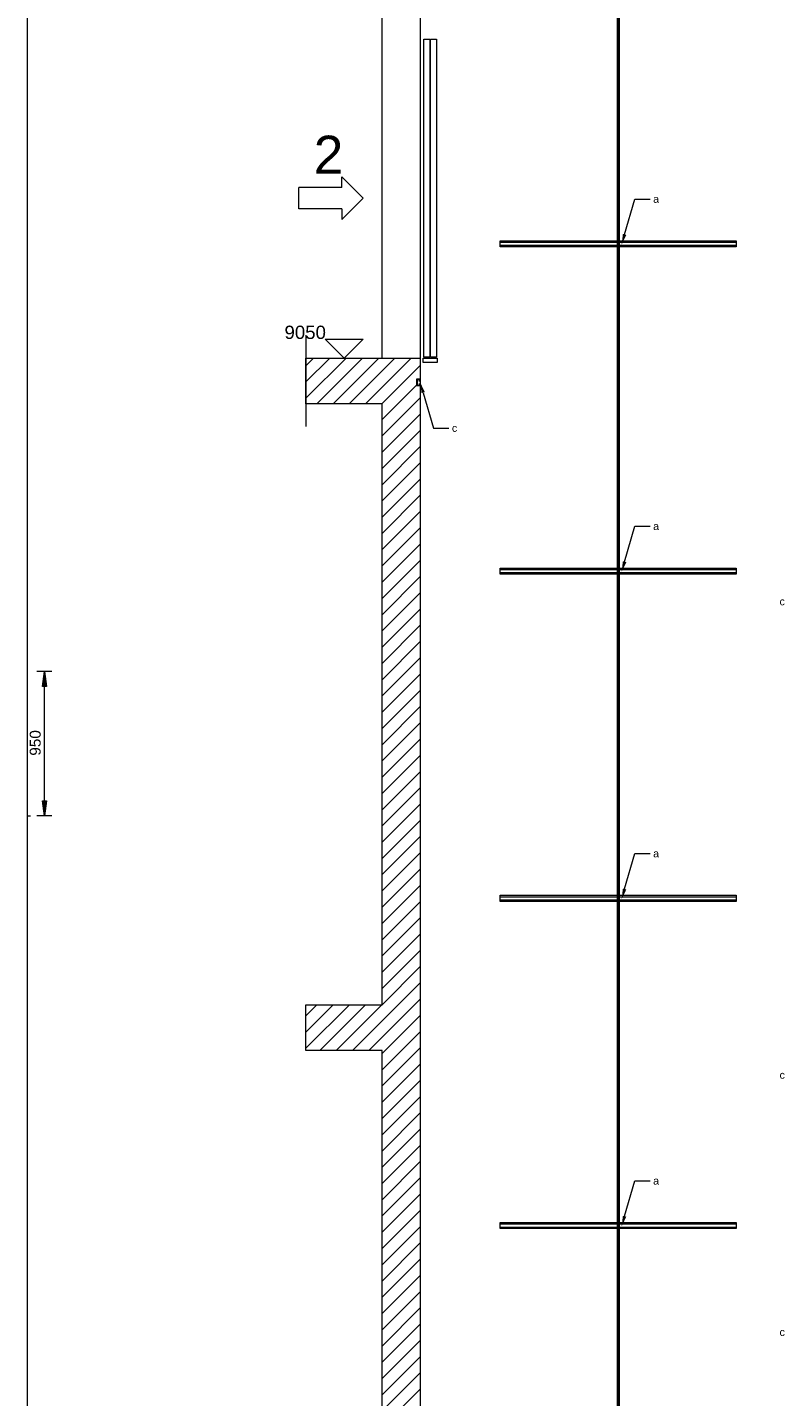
# Model space of a CAD drawing. Extents: x 244 to 994, y 7 to 427.
# Tile 20 of 35: x 484 to 551, y 188 to 308. Entities that reach past the tile are written whole.
import ezdxf
from ezdxf.lldxf.tags import DXFTag

# ---------------------------------------------------------------- set-up
doc = ezdxf.new("R2010")
doc.units = 0
doc.layers.get('0').update_dxf_attribs({"lineweight": 5})
for name, color, linetype, lineweight, true_color in [('3', 9, 'grob', 5, 0x808080), ('4', 9, 'STRICHPUNKT2', 5, 0x808080), ('8_Schraffur', 9, 'Continuous', 5, 0x808080), ('9_Bem', 5, 'Continuous', 5, 0x0000ff)]:
    doc.layers.add(name, color=color, linetype=linetype, lineweight=lineweight, true_color=true_color)
doc.layers.add('9', color=7, linetype='Continuous', lineweight=5)
doc.layers.add('_3d_View_', color=7, linetype='Continuous')
doc.layers.add('X_Geometrie', color=3, linetype='Continuous', lineweight=50, true_color=0x00ff00, plot=False)
doc.styles.get("Standard").update_dxf_attribs({"font": 'arial.ttf'})
tags = doc.linetypes.add('fein_strichliert', pattern=[4, 1, -2, 1]).pattern_tags.tags
tags[8:9] = [DXFTag(74, 4), DXFTag(75, 0), DXFTag(340, '0'), DXFTag(46, 0.0), DXFTag(50, 0.0), DXFTag(44, 0.0), DXFTag(45, 0.0)]
tags[6:7] = [DXFTag(74, 4), DXFTag(75, 0), DXFTag(340, '0'), DXFTag(46, 0.0), DXFTag(50, 0.0), DXFTag(44, 0.0), DXFTag(45, 0.0)]
tags[4:5] = [DXFTag(74, 4), DXFTag(75, 0), DXFTag(340, '0'), DXFTag(46, 0.0), DXFTag(50, 0.0), DXFTag(44, 0.0), DXFTag(45, 0.0)]
tags = doc.linetypes.add('grob', pattern=[14, 3, -8, 3]).pattern_tags.tags
tags[8:9] = [DXFTag(74, 4), DXFTag(75, 0), DXFTag(340, '0'), DXFTag(46, 0.0), DXFTag(50, 0.0), DXFTag(44, 0.0), DXFTag(45, 0.0)]
tags[6:7] = [DXFTag(74, 4), DXFTag(75, 0), DXFTag(340, '0'), DXFTag(46, 0.0), DXFTag(50, 0.0), DXFTag(44, 0.0), DXFTag(45, 0.0)]
tags[4:5] = [DXFTag(74, 4), DXFTag(75, 0), DXFTag(340, '0'), DXFTag(46, 0.0), DXFTag(50, 0.0), DXFTag(44, 0.0), DXFTag(45, 0.0)]
tags = doc.linetypes.add('STRICHPUNKT2', pattern=[12.7, 6.35, -3.175, 0, -3.175]).pattern_tags.tags
tags[10:11] = [DXFTag(74, 4), DXFTag(75, 0), DXFTag(340, '0'), DXFTag(46, 0.0), DXFTag(50, 0.0), DXFTag(44, 0.0), DXFTag(45, 0.0)]
tags[8:9] = [DXFTag(74, 4), DXFTag(75, 0), DXFTag(340, '0'), DXFTag(46, 0.0), DXFTag(50, 0.0), DXFTag(44, 0.0), DXFTag(45, 0.0)]
tags[6:7] = [DXFTag(74, 4), DXFTag(75, 0), DXFTag(340, '0'), DXFTag(46, 0.0), DXFTag(50, 0.0), DXFTag(44, 0.0), DXFTag(45, 0.0)]
tags[4:5] = [DXFTag(74, 4), DXFTag(75, 0), DXFTag(340, '0'), DXFTag(46, 0.0), DXFTag(50, 0.0), DXFTag(44, 0.0), DXFTag(45, 0.0)]

# ---------------------------------------------------------------- blocks, each defined once
blk = doc.blocks.new('Schraffur-A05LDZLTBH', base_point=(508.86, 136.01))
at = {"color": 0, "linetype": 'fein_strichliert', "lineweight": -2, "ltscale": 0.13}
for p, q in [((508.86, 275.82), (512.38, 279.34)), ((508.86, 278.67), (509.53, 279.34)), ((511.23, 275.34), (515.23, 279.34)), ((514.08, 275.34), (518.08, 279.34)), ((515.53, 273.95), (518.55, 276.97)), ((515.53, 271.1), (518.86, 274.43)), ((515.53, 268.25), (518.86, 271.59)), ((515.53, 265.41), (518.86, 268.74)), ((515.53, 262.56), (518.86, 265.89)), ((515.53, 259.71), (518.86, 263.04)), ((515.53, 256.86), (518.86, 260.2)), ((515.53, 254.02), (518.86, 257.35)), ((515.53, 251.17), (518.86, 254.5)), ((515.53, 248.32), (518.86, 251.66)), ((515.53, 245.47), (518.86, 248.81)), ((515.53, 242.63), (518.86, 245.96)), ((515.53, 239.78), (518.86, 243.11)), ((515.53, 236.93), (518.86, 240.27)), ((515.53, 234.09), (518.86, 237.42)), ((515.53, 231.24), (518.86, 234.57)), ((515.53, 228.39), (518.86, 231.72)), ((515.53, 225.54), (518.86, 228.88)), ((515.53, 222.7), (518.86, 226.03)), ((514.35, 218.68), (518.86, 223.18)), ((508.86, 218.88), (512.66, 222.68)), ((508.86, 221.72), (509.81, 222.68)), ((511.51, 218.68), (515.51, 222.68)), ((515.53, 217), (518.86, 220.33)), ((515.53, 214.15), (518.86, 217.49)), ((515.53, 211.31), (518.86, 214.64)), ((515.53, 208.46), (518.86, 211.79)), ((515.53, 205.61), (518.86, 208.95)), ((515.53, 202.77), (518.86, 206.1)), ((515.53, 199.92), (518.86, 203.25)), ((515.53, 197.07), (518.86, 200.4)), ((515.53, 194.22), (518.86, 197.56)), ((515.53, 191.38), (518.86, 194.71)), ((515.53, 188.53), (518.86, 191.86)), ((515.53, 185.68), (518.86, 189.01))]:
    blk.add_line(p, q, dxfattribs=at)
at = {"color": 0, "lineweight": -2}
for p, q in [((508.86, 277.25), (510.96, 279.34)), ((509.8, 275.34), (513.8, 279.34)), ((512.65, 275.34), (516.65, 279.34)), ((515.5, 275.34), (518.86, 278.7)), ((515.53, 272.52), (518.86, 275.86)), ((515.53, 269.68), (518.86, 273.01)), ((515.53, 266.83), (518.86, 270.16)), ((515.53, 263.98), (518.86, 267.32)), ((515.53, 261.13), (518.86, 264.47)), ((515.53, 258.29), (518.86, 261.62)), ((515.53, 255.44), (518.86, 258.77)), ((515.53, 252.59), (518.86, 255.93)), ((515.53, 249.75), (518.86, 253.08)), ((515.53, 246.9), (518.86, 250.23)), ((515.53, 244.05), (518.86, 247.38)), ((515.53, 241.2), (518.86, 244.54)), ((515.53, 238.36), (518.86, 241.69)), ((515.53, 235.51), (518.86, 238.84)), ((515.53, 232.66), (518.86, 235.99)), ((515.53, 229.81), (518.86, 233.15)), ((515.53, 226.97), (518.86, 230.3)), ((515.53, 224.12), (518.86, 227.45)), ((512.93, 218.68), (518.86, 224.61)), ((508.86, 220.3), (511.24, 222.68)), ((510.08, 218.68), (514.08, 222.68)), ((515.53, 218.43), (518.86, 221.76)), ((515.53, 215.58), (518.86, 218.91)), ((515.53, 212.73), (518.86, 216.06)), ((515.53, 209.88), (518.86, 213.22)), ((515.53, 207.04), (518.86, 210.37)), ((515.53, 204.19), (518.86, 207.52)), ((515.53, 201.34), (518.86, 204.67)), ((515.53, 198.49), (518.86, 201.83)), ((515.53, 195.65), (518.86, 198.98)), ((515.53, 192.8), (518.86, 196.13)), ((515.53, 189.95), (518.86, 193.29)), ((515.53, 187.11), (518.86, 190.44))]:
    blk.add_line(p, q, dxfattribs=at)
blk = doc.blocks.new('Einzeiliger Text-A05LDZM1BH', base_point=(506.98, 281.01))
at = {"color": 0, "lineweight": -2, "insert": (506.98, 282.18), "char_height": 1.1667, "attachment_point": 1}
blk.add_mtext('{\\fArial Unicode MS;9050}', dxfattribs=at)
blk = doc.blocks.new('Einzeiliger Text-A05LDZM3BH', base_point=(509.54, 295.48))
at = {"color": 0, "lineweight": -2, "insert": (509.54, 298.82), "char_height": 3.3333, "attachment_point": 1}
blk.add_mtext('{\\fArial Unicode MS;2}', dxfattribs=at)
blk = doc.blocks.new('Blockreferenz-A05LDZMDBH', base_point=(525.86, 260.41))
at = {"color": 0, "linetype": 'ByBlock', "lineweight": -2, "ltscale": 0.13}
for p, q in [((525.86, 260.8), (525.86, 260.94)), ((525.86, 260.94), (546.53, 260.94)), ((525.86, 260.55), (525.86, 260.8)), ((546.53, 260.8), (525.86, 260.8)), ((525.86, 260.41), (525.86, 260.55)), ((525.86, 260.55), (546.53, 260.55)), ((546.53, 260.41), (525.86, 260.41)), ((546.53, 260.94), (546.53, 260.8)), ((546.53, 260.8), (546.53, 260.55)), ((546.53, 260.55), (546.53, 260.41))]:
    blk.add_line(p, q, dxfattribs=at)
blk = doc.blocks.new('Blockreferenz-A05LDZMFBH', base_point=(525.86, 203.08))
at = {"color": 0, "linetype": 'ByBlock', "lineweight": -2, "ltscale": 0.13}
for p, q in [((525.86, 203.47), (525.86, 203.61)), ((525.86, 203.61), (546.53, 203.61)), ((525.86, 203.22), (525.86, 203.47)), ((546.53, 203.47), (525.86, 203.47)), ((525.86, 203.08), (525.86, 203.22)), ((525.86, 203.22), (546.53, 203.22)), ((546.53, 203.08), (525.86, 203.08)), ((546.53, 203.61), (546.53, 203.47)), ((546.53, 203.47), (546.53, 203.22)), ((546.53, 203.22), (546.53, 203.08))]:
    blk.add_line(p, q, dxfattribs=at)
blk = doc.blocks.new('Blockreferenz-A05LDZMHBH', base_point=(525.86, 231.74))
at = {"color": 0, "linetype": 'ByBlock', "lineweight": -2, "ltscale": 0.13}
for p, q in [((525.86, 232.13), (525.86, 232.28)), ((525.86, 232.28), (546.53, 232.28)), ((525.86, 231.89), (525.86, 232.13)), ((546.53, 232.13), (525.86, 232.13)), ((525.86, 231.74), (525.86, 231.89)), ((525.86, 231.89), (546.53, 231.89)), ((546.53, 231.74), (525.86, 231.74)), ((546.53, 232.28), (546.53, 232.13)), ((546.53, 232.13), (546.53, 231.89)), ((546.53, 231.89), (546.53, 231.74))]:
    blk.add_line(p, q, dxfattribs=at)
blk = doc.blocks.new('Blockreferenz-A05LDZMLBH', base_point=(508.86, 273.34))
at = {"layer": '4', "linetype": 'STRICHPUNKT2', "lineweight": -2, "ltscale": 0.13}
blk.add_line((508.86, 281.34), (508.86, 273.34), dxfattribs=at)
blk = doc.blocks.new('MText-A05LDZMNBH', base_point=(539.26, 292.95))
at = {"color": 0, "linetype": 'ByBlock', "lineweight": -2, "ltscale": 0.13, "insert": (539.26, 293.61), "char_height": 0.6667, "attachment_point": 1}
blk.add_mtext('{\\fArial Unicode MS;a}', dxfattribs=at)
blk = doc.blocks.new('MText-A05LDZMPBH', base_point=(539.26, 264.28))
at = {"color": 0, "linetype": 'ByBlock', "lineweight": -2, "ltscale": 0.13, "insert": (539.26, 264.95), "char_height": 0.6667, "attachment_point": 1}
blk.add_mtext('{\\fArial Unicode MS;a}', dxfattribs=at)
blk = doc.blocks.new('Blockreferenz-A05LDZMVBH', base_point=(525.86, 289.08))
at = {"color": 0, "linetype": 'ByBlock', "lineweight": -2, "ltscale": 0.13}
for p, q in [((525.86, 289.47), (525.86, 289.61)), ((525.86, 289.61), (546.53, 289.61)), ((525.86, 289.22), (525.86, 289.47)), ((546.53, 289.47), (525.86, 289.47)), ((525.86, 289.08), (525.86, 289.22)), ((525.86, 289.22), (546.53, 289.22)), ((546.53, 289.08), (525.86, 289.08)), ((546.53, 289.61), (546.53, 289.47)), ((546.53, 289.47), (546.53, 289.22)), ((546.53, 289.22), (546.53, 289.08))]:
    blk.add_line(p, q, dxfattribs=at)
blk = doc.blocks.new('Blockreferenz-A05LDZMXBH', base_point=(510.53, 279.34))
at = {"color": 0, "linetype": 'ByBlock', "lineweight": -2, "ltscale": 0.13}
for p, q in [((510.53, 281.01), (513.86, 281.01)), ((512.19, 279.34), (510.53, 281.01)), ((513.86, 281.01), (512.19, 279.34))]:
    blk.add_line(p, q, dxfattribs=at)
blk = doc.blocks.new('Blockreferenz-A05LDZMZBH', base_point=(508.23, 291.47))
at = {"color": 0, "linetype": 'ByBlock', "lineweight": -2, "ltscale": 0.13}
for p, q in [((511.99, 294.28), (511.99, 295.22)), ((513.86, 293.34), (511.99, 295.22)), ((508.23, 292.4), (508.23, 294.28)), ((511.99, 294.28), (508.23, 294.28)), ((513.86, 293.34), (511.99, 291.47)), ((511.99, 292.4), (508.23, 292.4)), ((511.99, 292.4), (511.99, 291.47))]:
    blk.add_line(p, q, dxfattribs=at)
blk = doc.blocks.new('MText-A05LDZN1BH', base_point=(539.26, 235.61))
at = {"color": 0, "linetype": 'ByBlock', "lineweight": -2, "ltscale": 0.13, "insert": (539.26, 236.28), "char_height": 0.6667, "attachment_point": 1}
blk.add_mtext('{\\fArial Unicode MS;a}', dxfattribs=at)
blk = doc.blocks.new('MText-A05LDZN3BH', base_point=(521.64, 272.88))
at = {"color": 0, "linetype": 'ByBlock', "lineweight": -2, "ltscale": 0.13, "insert": (521.64, 273.55), "char_height": 0.6667, "attachment_point": 1}
blk.add_mtext('{\\fArial Unicode MS;c}', dxfattribs=at)
blk = doc.blocks.new('Blockreferenz-A05LDZN5BH', base_point=(518.55, 276.94))
at = {"color": 0, "linetype": 'ByBlock', "lineweight": -2, "ltscale": 0.13}
for p, q in [((518.86, 277.48), (518.55, 277.48)), ((518.55, 277.48), (518.55, 276.94)), ((518.57, 276.94), (518.57, 277.48)), ((518.57, 277.48), (518.86, 277.48)), ((518.6, 277.44), (518.6, 276.98)), ((518.83, 277.44), (518.6, 277.44)), ((518.78, 277.33), (518.83, 277.44)), ((518.86, 277.33), (518.78, 277.33)), ((518.78, 277.09), (518.86, 277.09)), ((518.83, 276.98), (518.78, 277.09)), ((518.86, 277.48), (518.86, 277.48)), ((518.86, 277.48), (518.86, 277.33)), ((518.86, 277.33), (518.86, 277.09)), ((518.86, 277.09), (518.86, 276.94)), ((518.55, 276.94), (518.86, 276.94)), ((518.86, 276.94), (518.57, 276.94)), ((518.6, 276.98), (518.83, 276.98)), ((518.86, 276.94), (518.86, 276.94))]:
    blk.add_line(p, q, dxfattribs=at)
blk = doc.blocks.new('MText-A05LDZN7BH', base_point=(539.26, 206.95))
at = {"color": 0, "linetype": 'ByBlock', "lineweight": -2, "ltscale": 0.13, "insert": (539.26, 207.61), "char_height": 0.6667, "attachment_point": 1}
blk.add_mtext('{\\fArial Unicode MS;a}', dxfattribs=at)
blk = doc.blocks.new('Konstruktionshilfslinie-A05LDZNJBH', base_point=(536.19, 112.93))
at = {"color": 0, "linetype": 'ByBlock', "lineweight": -2, "ltscale": 0.5}
blk.add_line((536.19, 414.66), (536.19, 112.93), dxfattribs=at)
blk = doc.blocks.new('Blockreferenz-A05LDZNRBH', base_point=(519.13, 278.94))
at = {"color": 0, "linetype": 'ByBlock', "lineweight": -2, "ltscale": 0.13}
for p, q in [((519.18, 279.41), (519.18, 307.28)), ((519.18, 307.28), (519.71, 307.28)), ((519.71, 307.28), (519.71, 279.41)), ((519.77, 279.41), (519.77, 307.28)), ((519.77, 307.28), (520.3, 307.28)), ((520.3, 307.28), (520.3, 279.41)), ((519.13, 278.94), (519.13, 279.34)), ((519.13, 279.34), (520.34, 279.34)), ((520.34, 278.94), (519.13, 278.94)), ((519.71, 279.41), (519.18, 279.41)), ((520.3, 279.41), (519.77, 279.41)), ((520.34, 279.34), (520.34, 278.94))]:
    blk.add_line(p, q, dxfattribs=at)
blk = doc.blocks.new('MText-A05LDZO5BH', base_point=(550.33, 193.68))
at = {"color": 0, "linetype": 'ByBlock', "lineweight": -2, "ltscale": 0.13, "insert": (550.33, 194.35), "char_height": 0.6667, "attachment_point": 1}
blk.add_mtext('{\\fArial Unicode MS;c}', dxfattribs=at)
blk = doc.blocks.new('MText-A05LDZO7BH', base_point=(550.33, 257.68))
at = {"color": 0, "linetype": 'ByBlock', "lineweight": -2, "ltscale": 0.13, "insert": (550.33, 258.35), "char_height": 0.6667, "attachment_point": 1}
blk.add_mtext('{\\fArial Unicode MS;c}', dxfattribs=at)
blk = doc.blocks.new('MText-A05LDZO9BH', base_point=(550.33, 216.21))
at = {"color": 0, "linetype": 'ByBlock', "lineweight": -2, "ltscale": 0.13, "insert": (550.33, 216.88), "char_height": 0.6667, "attachment_point": 1}
blk.add_mtext('{\\fArial Unicode MS;c}', dxfattribs=at)
blk = doc.blocks.new('Polygon-A05LDZXHBH', base_point=(485.78, 239.24))
at = {"color": 0, "linetype": 'ByBlock', "lineweight": -2, "ltscale": 0.13}
blk.add_solid([(485.95, 239.24), (485.78, 240.56), (486.13, 240.56)], dxfattribs=at)
blk = doc.blocks.new('Polygon-A05LDZXJBH', base_point=(485.78, 250.58))
at = {"color": 0, "linetype": 'ByBlock', "lineweight": -2, "ltscale": 0.13}
blk.add_solid([(485.95, 251.9), (486.13, 250.58), (485.78, 250.58)], dxfattribs=at)
blk = doc.blocks.new('3D-Ansicht-Rahmen-A05LDZXLBH', base_point=(484.47, 112.93))
at = {"color": 0, "linetype": 'ByBlock', "lineweight": -2, "ltscale": 0.13}
blk.add_line((484.47, 112.93), (484.47, 414.66), dxfattribs=at)

msp = doc.modelspace()

# ---------------------------------------------------------------- linework, layer by layer
at = {"ltscale": 0.13}
for p, q in [((515.53, 279.34), (515.53, 309.34)), ((518.86, 309.34), (518.86, 279.34)), ((536.76, 290.17), (537.67, 293.27)), ((537.67, 293.27), (539.01, 293.27)), ((518.86, 292.14), (518.86, 291.88)), ((508.86, 278.68), (508.86, 279.34)), ((508.86, 279.34), (518.86, 279.34)), ((508.86, 275.34), (508.86, 278.68)), ((518.86, 279.34), (518.86, 274.01)), ((519.12, 276.31), (520.04, 273.21)), ((515.53, 275.34), (508.86, 275.34)), ((515.53, 274.01), (515.53, 275.34)), ((515.53, 252.68), (515.53, 274.01)), ((518.86, 274.01), (518.86, 252.68)), ((520.04, 273.21), (521.37, 273.21)), ((536.76, 261.5), (537.67, 264.61)), ((537.67, 264.61), (539.01, 264.61)), ((515.53, 240.31), (515.53, 252.68)), ((515.53, 222.68), (515.53, 252.68)), ((518.86, 252.68), (518.86, 222.68)), ((518.86, 252.41), (518.86, 250.68)), ((518.86, 250.67), (518.86, 237.44)), ((515.53, 222.68), (515.53, 237.04)), ((518.86, 237.04), (518.86, 222.68)), ((536.76, 232.84), (537.67, 235.94)), ((537.67, 235.94), (539.01, 235.94)), ((508.86, 222.01), (508.86, 222.68)), ((508.86, 222.68), (515.53, 222.68)), ((508.86, 218.68), (508.86, 222.01)), ((518.86, 222.68), (518.86, 217.34)), ((515.53, 218.68), (508.86, 218.68)), ((515.53, 217.34), (515.53, 218.68)), ((515.53, 188.68), (515.53, 217.34)), ((518.86, 217.34), (518.86, 188.68)), ((536.76, 204.17), (537.67, 207.27)), ((537.67, 207.27), (539.01, 207.27)), ((515.53, 158.68), (515.53, 188.68)), ((518.86, 188.68), (518.86, 158.68))]:
    msp.add_line(p, q, dxfattribs=at)
for points in [[(536.5, 289.27), (536.91, 290.13), (536.61, 290.21)], [(518.86, 277.21), (519.27, 276.36), (518.98, 276.27)], [(536.5, 260.61), (536.91, 261.46), (536.61, 261.55)], [(536.5, 231.94), (536.91, 232.79), (536.61, 232.88)], [(536.5, 203.27), (536.91, 204.13), (536.61, 204.21)]]:
    msp.add_solid(points, dxfattribs=at)
at = {"layer": '3', "ltscale": 0.13}
msp.add_line((484.47, 239.24), (484.73, 239.24), dxfattribs=at)
at = {"layer": '9_Bem', "color": 1, "lineweight": 5, "ltscale": 0.13, "true_color": 0xff0000}
for p, q in [((486.62, 251.9), (485.29, 251.9)), ((485.78, 250.58), (485.95, 251.9)), ((485.95, 239.24), (485.95, 251.9)), ((485.95, 251.9), (486.13, 250.58)), ((486.13, 250.58), (485.78, 250.58)), ((485.95, 239.24), (485.78, 240.56)), ((485.78, 240.56), (486.13, 240.56)), ((486.13, 240.56), (485.95, 239.24)), ((486.62, 239.24), (485.29, 239.24))]:
    msp.add_line(p, q, dxfattribs=at)

# ---------------------------------------------------------------- block references
at = {"ltscale": 0.13}
for name, p in [('Blockreferenz-A05LDZNRBH', (519.13, 278.94)), ('Einzeiliger Text-A05LDZM3BH', (509.54, 295.48)), ('Blockreferenz-A05LDZMZBH', (508.23, 291.47)), ('MText-A05LDZMNBH', (539.26, 292.95)), ('Blockreferenz-A05LDZMVBH', (525.86, 289.08)), ('Einzeiliger Text-A05LDZM1BH', (506.98, 281.01)), ('Blockreferenz-A05LDZMLBH', (508.86, 273.34)), ('Blockreferenz-A05LDZMXBH', (510.53, 279.34)), ('Blockreferenz-A05LDZN5BH', (518.55, 276.94)), ('MText-A05LDZN3BH', (521.64, 272.88)), ('MText-A05LDZMPBH', (539.26, 264.28)), ('Blockreferenz-A05LDZMDBH', (525.86, 260.41)), ('MText-A05LDZO7BH', (550.33, 257.68)), ('MText-A05LDZN1BH', (539.26, 235.61)), ('Blockreferenz-A05LDZMHBH', (525.86, 231.74)), ('MText-A05LDZO9BH', (550.33, 216.21)), ('MText-A05LDZN7BH', (539.26, 206.95)), ('Blockreferenz-A05LDZMFBH', (525.86, 203.08)), ('MText-A05LDZO5BH', (550.33, 193.68))]:
    msp.add_blockref(name, p, dxfattribs=at)
at = {"layer": '8_Schraffur', "color": 3, "ltscale": 0.13, "true_color": 0x00ff00}
msp.add_blockref('Schraffur-A05LDZLTBH', (508.86, 136.01), dxfattribs=at)
at = {"layer": '9_Bem', "color": 1, "lineweight": 5, "ltscale": 0.13, "true_color": 0xff0000}
for name, p in [('Polygon-A05LDZXJBH', (485.78, 250.58)), ('Polygon-A05LDZXHBH', (485.78, 239.24))]:
    msp.add_blockref(name, p, dxfattribs=at)
at = {"layer": '_3d_View_', "color": 7, "linetype": 'Continuous', "lineweight": 13}
msp.add_blockref('3D-Ansicht-Rahmen-A05LDZXLBH', (484.47, 112.93), dxfattribs=at)
at = {"layer": 'X_Geometrie', "ltscale": 0.5}
msp.add_blockref('Konstruktionshilfslinie-A05LDZNJBH', (536.19, 112.93), dxfattribs=at)

# ---------------------------------------------------------------- texts
at = {"layer": '9', "color": 5, "ltscale": 0.13, "true_color": 0x0000ff, "insert": (484.67, 244.51), "char_height": 0.96, "attachment_point": 1, "rotation": 90}
msp.add_mtext('{\\fArial;950}', dxfattribs=at)

doc.saveas('drawing.dxf')
